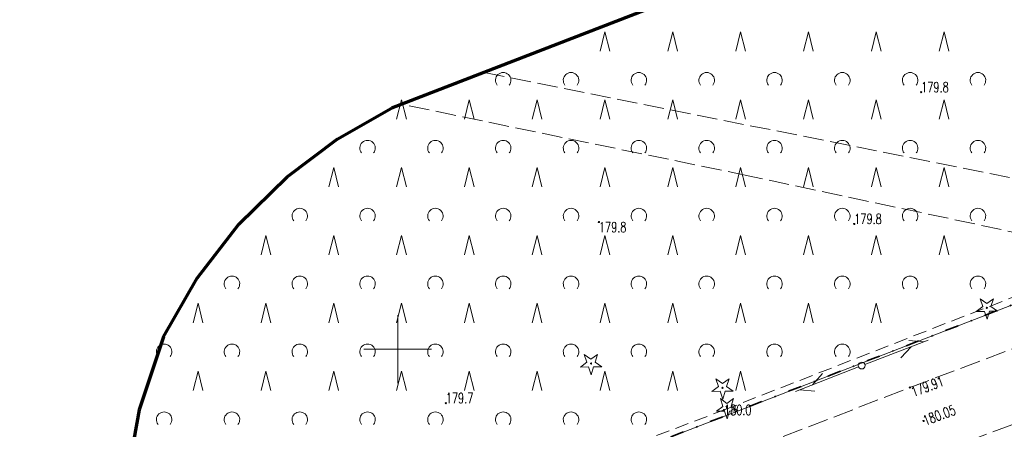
# Model space of a CAD drawing. Header units: metres. Extents: x 7429064 to 7429988, y 5709479 to 5710302.
# Tile 5 of 37: x 7429122 to 7429195, y 5709644 to 5709674. Entities that reach past the tile are written whole.
import ezdxf
from ezdxf.enums import TextEntityAlignment as Align

# ---------------------------------------------------------------- set-up
doc = ezdxf.new("R2010")
doc.units = ezdxf.units.M
doc.header["$MEASUREMENT"] = 0
for name, pattern in [('1', [0]), ('12', [3, 1, -1, 0, -1]), ('3_KTJZ01', [2, 1.5, -0.5]), ('4_KTJZ01', [2, 1.5, -0.5]), ('4_PTTL', [1.5, 1, -0.5]), ('7_SUPT_01', [0])]:
    doc.linetypes.add(name, pattern=pattern)
doc.layers.get('0').update_dxf_attribs({"color": 250, "linetype": 'CONTINUOUS', "lineweight": 100})
for name, color, linetype, lineweight in [('DZIALKA_L_0', 96, '1', 18), ('GMINA_L_0', 7, '12', 35), ('KRZYZE_L_0', 7, '1', 18), ('KTJZ_L_0', 7, '3_KTJZ01', 18), ('KTJZ_L_0_a', 7, '4_KTJZ01', 18), ('OBOP_T_0_a', 96, 'CONTINUOUS', 18), ('PTTL_L_2_a', 7, '4_PTTL', 18), ('RTPW_T_0', 7, 'CONTINUOUS', 15), ('RTPW_T_0_a', 7, 'CONTINUOUS', 15), ('RTPW_T_1', 7, 'CONTINUOUS', 15), ('SUPT_L_0', 30, '7_SUPT_01', 18), ('SUSM_T_3', 7, 'CONTINUOUS', 18), ('zakres', 2, 'CONTINUOUS', 70)]:
    doc.layers.add(name, color=color, linetype=linetype, lineweight=lineweight)
doc.styles.get("Standard").update_dxf_attribs({"font": 'Simplex.SHX', "width": 0.75})

# ---------------------------------------------------------------- blocks, each defined once
blk = doc.blocks.new('3_RTPW01')
at = {"linetype": 'Continuous'}
blk.add_circle((0, 0), 0.045, dxfattribs=at)
blk = doc.blocks.new('3_RTPW02')
at = {"linetype": 'Continuous'}
blk.add_circle((0, 0), 0.045, dxfattribs=at)
blk = doc.blocks.new('4_OBOP01_01')
at = {"linetype": 'Continuous'}
for p, q in [((-0.78225, -0.26495), (-0.3012, 0.09375)), ((-0.3012, 0.09375), (-0.4937, 0.6621)), ((-0.4937, 0.6621), (-0.0039, 0.31545)), ((-0.0039, 0.31545), (0.4771, 0.67415)), ((0.4771, 0.67415), (0.2988, 0.1012)), ((0.2988, 0.1012), (0.7886, -0.24545)), ((-0.18225, -0.2575), (-0.78225, -0.26495)), ((0.01025, -0.82585), (-0.18225, -0.2575)), ((0.1886, -0.2529), (0.01025, -0.82585)), ((0.7886, -0.24545), (0.1886, -0.2529))]:
    blk.add_line(p, q, dxfattribs=at)
blk.add_circle((0, 0), 0.045, dxfattribs=at)
blk = doc.blocks.new('4_PTTL02')
at = {"linetype": 'Continuous'}
blk.add_arc((0, 0.357), 0.571, 321.31784, 218.68216, dxfattribs=at)
blk = doc.blocks.new('4_PTTL01')
at = {"linetype": 'Continuous'}
for p, q in [((-0.357, 0), (0, 1.429)), ((0, 1.429), (0.357, 0))]:
    blk.add_line(p, q, dxfattribs=at)
blk = doc.blocks.new('4_RTPW01')
at = {"linetype": 'Continuous'}
blk.add_circle((0, 0), 0.045, dxfattribs=at)
blk = doc.blocks.new('7_SUSM04_01')
at = {"linetype": 'Continuous'}
blk.add_circle((0, 0), 0.25, dxfattribs=at)

msp = doc.modelspace()

# ---------------------------------------------------------------- linework, layer by layer
at = {"layer": 'DZIALKA_L_0', "linetype": '1'}
msp.add_line((7429307.84, 5709696.73), (7429130.469, 5709628.223), dxfattribs=at)
at = {"layer": 'GMINA_L_0', "linetype": '12'}
msp.add_line((7429100.731, 5709616.737), (7429307.84, 5709696.73), dxfattribs=at)
at = {"layer": 'KRZYZE_L_0', "linetype": '1'}
for p, q in [((7429150, 5709647.5), (7429150, 5709652.5)), ((7429147.5, 5709650), (7429152.5, 5709650))]:
    msp.add_line(p, q, dxfattribs=at)
at = {"layer": 'KTJZ_L_0', "linetype": '3_KTJZ01'}
for p, q in [((7429187.76, 5709647.17), (7429215.87, 5709657.78)), ((7429217.74, 5709652.88), (7429189.75, 5709642.35)), ((7429159.76, 5709636.34), (7429187.76, 5709647.17))]:
    msp.add_line(p, q, dxfattribs=at)
at = {"layer": 'KTJZ_L_0_a', "linetype": '4_KTJZ01'}
for p, q in [((7429156.385, 5709670.39), (7429211.223, 5709659.411)), ((7429175.829, 5709662.775), (7429150.298, 5709668.039)), ((7429204.277, 5709656.728), (7429175.829, 5709662.775))]:
    msp.add_line(p, q, dxfattribs=at)
at = {"layer": 'PTTL_L_2_a', "linetype": '4_PTTL'}
for p, q in [((7429174.06, 5709645.52), (7429207.41, 5709658.53)), ((7429139.63, 5709632.44), (7429174.06, 5709645.52))]:
    msp.add_line(p, q, dxfattribs=at)
at = {"layer": 'SUPT_L_0', "linetype": '7_SUPT_01'}
for p, q in [((7429184.444, 5709648.879), (7429189.117, 5709650.658)), ((7429187.677, 5709650.645), (7429188.789, 5709650.533)), ((7429187.098, 5709649.354), (7429187.855, 5709650.177)), ((7429179.321, 5709646.877), (7429183.977, 5709648.699)), ((7429180.578, 5709647.369), (7429181.327, 5709648.199)), ((7429179.647, 5709647.004), (7429180.76, 5709646.903))]:
    msp.add_line(p, q, dxfattribs=at)
at = {"layer": 'zakres', "linetype": 'Continuous', "lineweight": 70, "flags": 128}
for points in [[(7429292.233, 5709722.862), (7429149.55, 5709667.75)], [(7429132.727, 5709650.897), (7429135.222, 5709655.237), (7429138.285, 5709659.196), (7429141.86, 5709662.7), (7429145.546, 5709665.467), (7429149.55, 5709667.75)], [(7429132.727, 5709650.897), (7429130.931, 5709645.519), (7429129.926, 5709639.939), (7429129.735, 5709634.272), (7429130.361, 5709628.637), (7429131.79, 5709623.15), (7429134.125, 5709617.67), (7429137.26, 5709612.606), (7429141.125, 5709608.073), (7429145.629, 5709604.176), (7429150.671, 5709601.004)]]:
    msp.add_lwpolyline(points, dxfattribs=at)

# ---------------------------------------------------------------- block references
at = {"layer": 'OBOP_T_0_a', "rotation": 359.999997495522}
for p in [(7429193.44, 5709653.04), (7429173.95, 5709647.15)]:
    msp.add_blockref('4_OBOP01_01', p, dxfattribs=at)
at = {"layer": 'OBOP_T_0_a'}
for p in [(7429164.252, 5709648.942), (7429174.28, 5709645.69)]:
    msp.add_blockref('4_OBOP01_01', p, dxfattribs=at)
at = {"layer": 'PTTL_L_2_a'}
for name, p in [('4_PTTL01', (7429165.28, 5709671.95)), ('4_PTTL01', (7429170.28, 5709671.95)), ('4_PTTL01', (7429175.28, 5709671.95)), ('4_PTTL01', (7429180.28, 5709671.95)), ('4_PTTL01', (7429185.28, 5709671.95)), ('4_PTTL01', (7429190.28, 5709671.95)), ('4_PTTL02', (7429157.78, 5709669.45)), ('4_PTTL02', (7429162.78, 5709669.45)), ('4_PTTL02', (7429167.78, 5709669.45)), ('4_PTTL02', (7429172.78, 5709669.45)), ('4_PTTL02', (7429177.78, 5709669.45)), ('4_PTTL02', (7429182.78, 5709669.45)), ('4_PTTL02', (7429187.78, 5709669.45)), ('4_PTTL02', (7429192.78, 5709669.45)), ('4_PTTL01', (7429150.28, 5709666.95)), ('4_PTTL01', (7429155.28, 5709666.95)), ('4_PTTL01', (7429160.28, 5709666.95)), ('4_PTTL01', (7429165.28, 5709666.95)), ('4_PTTL01', (7429170.28, 5709666.95)), ('4_PTTL01', (7429175.28, 5709666.95)), ('4_PTTL01', (7429180.28, 5709666.95)), ('4_PTTL01', (7429185.28, 5709666.95)), ('4_PTTL01', (7429190.28, 5709666.95)), ('4_PTTL02', (7429147.78, 5709664.45)), ('4_PTTL02', (7429152.78, 5709664.45)), ('4_PTTL02', (7429157.78, 5709664.45)), ('4_PTTL02', (7429162.78, 5709664.45)), ('4_PTTL02', (7429167.78, 5709664.45)), ('4_PTTL02', (7429172.78, 5709664.45)), ('4_PTTL02', (7429177.78, 5709664.45)), ('4_PTTL02', (7429182.78, 5709664.45)), ('4_PTTL02', (7429187.78, 5709664.45)), ('4_PTTL02', (7429192.78, 5709664.45)), ('4_PTTL01', (7429145.28, 5709661.95)), ('4_PTTL01', (7429150.28, 5709661.95)), ('4_PTTL01', (7429155.28, 5709661.95)), ('4_PTTL01', (7429160.28, 5709661.95)), ('4_PTTL01', (7429165.28, 5709661.95)), ('4_PTTL01', (7429170.28, 5709661.95)), ('4_PTTL01', (7429175.28, 5709661.95)), ('4_PTTL01', (7429180.28, 5709661.95)), ('4_PTTL01', (7429185.28, 5709661.95)), ('4_PTTL01', (7429190.28, 5709661.95)), ('4_PTTL02', (7429142.78, 5709659.45)), ('4_PTTL02', (7429147.78, 5709659.45)), ('4_PTTL02', (7429152.78, 5709659.45)), ('4_PTTL02', (7429157.78, 5709659.45)), ('4_PTTL02', (7429162.78, 5709659.45)), ('4_PTTL02', (7429167.78, 5709659.45)), ('4_PTTL02', (7429172.78, 5709659.45)), ('4_PTTL02', (7429177.78, 5709659.45)), ('4_PTTL02', (7429182.78, 5709659.45)), ('4_PTTL02', (7429187.78, 5709659.45)), ('4_PTTL02', (7429192.78, 5709659.45)), ('4_PTTL01', (7429140.28, 5709656.95)), ('4_PTTL01', (7429145.28, 5709656.95)), ('4_PTTL01', (7429150.28, 5709656.95)), ('4_PTTL01', (7429155.28, 5709656.95)), ('4_PTTL01', (7429160.28, 5709656.95)), ('4_PTTL01', (7429165.28, 5709656.95)), ('4_PTTL01', (7429170.28, 5709656.95)), ('4_PTTL01', (7429175.28, 5709656.95)), ('4_PTTL01', (7429180.28, 5709656.95)), ('4_PTTL01', (7429185.28, 5709656.95)), ('4_PTTL01', (7429190.28, 5709656.95)), ('4_PTTL02', (7429137.78, 5709654.45)), ('4_PTTL02', (7429142.78, 5709654.45)), ('4_PTTL02', (7429147.78, 5709654.45)), ('4_PTTL02', (7429152.78, 5709654.45)), ('4_PTTL02', (7429157.78, 5709654.45)), ('4_PTTL02', (7429162.78, 5709654.45)), ('4_PTTL02', (7429167.78, 5709654.45)), ('4_PTTL02', (7429172.78, 5709654.45)), ('4_PTTL02', (7429177.78, 5709654.45)), ('4_PTTL02', (7429182.78, 5709654.45)), ('4_PTTL02', (7429187.78, 5709654.45)), ('4_PTTL02', (7429192.78, 5709654.45)), ('4_PTTL01', (7429135.28, 5709651.95)), ('4_PTTL01', (7429140.28, 5709651.95)), ('4_PTTL01', (7429145.28, 5709651.95)), ('4_PTTL01', (7429150.28, 5709651.95)), ('4_PTTL01', (7429155.28, 5709651.95)), ('4_PTTL01', (7429160.28, 5709651.95)), ('4_PTTL01', (7429165.28, 5709651.95)), ('4_PTTL01', (7429170.28, 5709651.95)), ('4_PTTL01', (7429175.28, 5709651.95)), ('4_PTTL01', (7429180.28, 5709651.95)), ('4_PTTL01', (7429185.28, 5709651.95)), ('4_PTTL02', (7429132.78, 5709649.45)), ('4_PTTL02', (7429137.78, 5709649.45)), ('4_PTTL02', (7429142.78, 5709649.45)), ('4_PTTL02', (7429147.78, 5709649.45)), ('4_PTTL02', (7429152.78, 5709649.45)), ('4_PTTL02', (7429157.78, 5709649.45)), ('4_PTTL02', (7429162.78, 5709649.45)), ('4_PTTL02', (7429167.78, 5709649.45)), ('4_PTTL02', (7429172.78, 5709649.45)), ('4_PTTL02', (7429177.78, 5709649.45)), ('4_PTTL02', (7429182.78, 5709649.45)), ('4_PTTL01', (7429135.28, 5709646.95)), ('4_PTTL01', (7429140.28, 5709646.95)), ('4_PTTL01', (7429145.28, 5709646.95)), ('4_PTTL01', (7429150.28, 5709646.95)), ('4_PTTL01', (7429155.28, 5709646.95)), ('4_PTTL01', (7429160.28, 5709646.95)), ('4_PTTL01', (7429165.28, 5709646.95)), ('4_PTTL01', (7429170.28, 5709646.95)), ('4_PTTL01', (7429175.28, 5709646.95)), ('4_PTTL02', (7429132.78, 5709644.45)), ('4_PTTL02', (7429137.78, 5709644.45)), ('4_PTTL02', (7429142.78, 5709644.45)), ('4_PTTL02', (7429147.78, 5709644.45)), ('4_PTTL02', (7429152.78, 5709644.45)), ('4_PTTL02', (7429157.78, 5709644.45)), ('4_PTTL02', (7429162.78, 5709644.45)), ('4_PTTL02', (7429167.78, 5709644.45))]:
    msp.add_blockref(name, p, dxfattribs=at)
at = {"layer": 'RTPW_T_0', "rotation": 359.999997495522}
msp.add_blockref('3_RTPW01', (7429174.06, 5709645.52), dxfattribs=at)
at = {"layer": 'RTPW_T_0_a'}
for p in [(7429188.595, 5709668.927), (7429164.834, 5709659.363), (7429183.66, 5709659.22), (7429153.55, 5709646.02)]:
    msp.add_blockref('4_RTPW01', p, dxfattribs=at)
at = {"layer": 'RTPW_T_1'}
for p in [(7429187.76, 5709647.17), (7429188.77, 5709644.71)]:
    msp.add_blockref('3_RTPW02', p, dxfattribs=at)
at = {"layer": 'SUSM_T_3', "rotation": 359.999997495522}
msp.add_blockref('7_SUSM04_01', (7429184.21, 5709648.79), dxfattribs=at)

# ---------------------------------------------------------------- texts
at = {"layer": 'RTPW_T_0', "width": 0.7}
msp.add_text('180.0', height=0.75, dxfattribs=at).set_placement((7429174.06, 5709645.52), align=Align.MIDDLE_LEFT)
at = {"layer": 'RTPW_T_0_a', "width": 0.7}
for s, p in [('179.8', (7429188.595, 5709668.927)), ('179.8', (7429183.66, 5709659.22)), ('179.7', (7429153.55, 5709646.02))]:
    msp.add_text(s, height=0.75, dxfattribs=at).set_placement(p)
msp.add_text('179.8', height=0.75, dxfattribs=at).set_placement((7429164.834, 5709659.363), align=Align.TOP_LEFT)
at = {"layer": 'RTPW_T_1', "width": 0.7}
msp.add_text('179.91', height=0.75, rotation=20.6788, dxfattribs=at).set_placement((7429187.76, 5709647.17), align=Align.TOP_LEFT)
msp.add_text('180.05', height=0.75, rotation=20.293, dxfattribs=at).set_placement((7429188.77, 5709644.71), align=Align.MIDDLE_LEFT)

doc.saveas('drawing.dxf')
